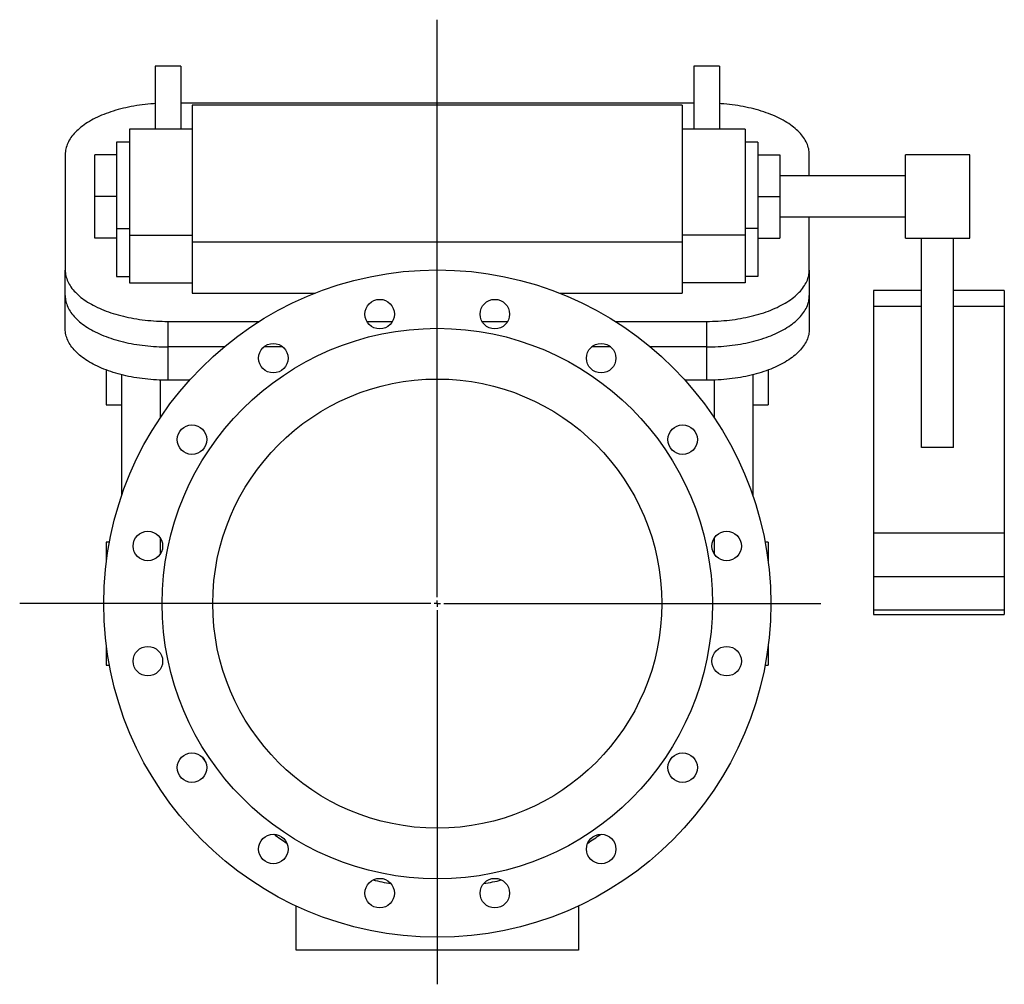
# Model space of a CAD drawing. Extents: x 272 to 2169, y 140 to 1836.
# Tile 2 of 2: x 1401 to 2169, y 1084 to 1836. Entities that reach past the tile are written whole.
import ezdxf

# ---------------------------------------------------------------- set-up
doc = ezdxf.new("R2010")
doc.units = 0
doc.layers.get('0').update_dxf_attribs({"linetype": 'CONTINUOUS'})
doc.layers.add('FORMAT', color=7, linetype='CONTINUOUS')

# ---------------------------------------------------------------- blocks, each defined once
blk = doc.blocks.new('SW_CENTERMARKSYMBOL_0')
at = {"layer": 'FORMAT', "color": 0}
for p, q in [((0, 5), (0, 454.98)), ((-5, 0), (-325.5, 0)), ((0, 0), (-2.5, 0)), ((0, 0), (0, 2.5)), ((0, 0), (0, -2.5)), ((0, 0), (2.5, 0)), ((5, 0), (298.99, 0)), ((0, -5), (0, -296.63))]:
    blk.add_line(p, q, dxfattribs=at)

msp = doc.modelspace()

# ---------------------------------------------------------------- linework, layer by layer
at = {"color": 7, "linetype": 'CONTINUOUS'}
for p, q in [((1526.6, 1799.34), (1506.6, 1799.34)), ((1506.6, 1799.34), (1506.6, 1750.26)), ((1526.6, 1799.34), (1526.6, 1750.26)), ((1946.6, 1799.34), (1926.6, 1799.34)), ((1926.6, 1799.34), (1926.6, 1750.26)), ((1946.6, 1799.34), (1946.6, 1750.26)), ((1926.6, 1770.52), (1526.6, 1770.52)), ((1917.6, 1768.86), (1535.6, 1768.86)), ((1535.6, 1768.86), (1535.6, 1662.36)), ((1917.6, 1768.86), (1917.6, 1662.36)), ((1535.6, 1750.26), (1486.6, 1750.26)), ((1486.6, 1750.26), (1486.6, 1667.76)), ((1966.6, 1750.26), (1917.6, 1750.26)), ((1966.6, 1750.26), (1966.6, 1667.76)), ((1486.6, 1740.26), (1476.6, 1740.26)), ((1476.6, 1740.26), (1476.6, 1672.76)), ((1976.6, 1740.26), (1966.6, 1740.26)), ((1976.6, 1740.26), (1976.6, 1672.76)), ((1436.6, 1730.52), (1436.6, 1640.52)), ((1476.6, 1730.36), (1459.6, 1730.36)), ((1459.6, 1697.86), (1459.6, 1730.36)), ((1976.6, 1730.36), (1993.6, 1730.36)), ((1993.6, 1730.36), (1993.6, 1697.86)), ((2016.6, 1713.86), (2016.6, 1730.52)), ((2141.6, 1730.36), (2091.6, 1730.36)), ((2091.6, 1714.11), (2091.6, 1730.36)), ((2141.6, 1714.11), (2141.6, 1730.36)), ((2091.6, 1713.86), (1993.6, 1713.86)), ((2091.6, 1665.36), (2091.6, 1714.11)), ((2141.6, 1665.36), (2141.6, 1714.11)), ((1459.6, 1665.36), (1459.6, 1697.86)), ((1476.6, 1697.86), (1459.6, 1697.86)), ((1976.6, 1697.86), (1993.6, 1697.86)), ((1993.6, 1697.86), (1993.6, 1665.36)), ((1993.6, 1681.86), (2091.6, 1681.86)), ((2016.6, 1640.52), (2016.6, 1681.86)), ((1476.6, 1672.76), (1476.6, 1635.52)), ((1476.6, 1672.76), (1486.6, 1672.76)), ((1486.6, 1667.76), (1486.6, 1630.52)), ((1486.6, 1667.76), (1535.6, 1667.76)), ((1966.6, 1667.76), (1917.6, 1667.76)), ((1976.6, 1672.76), (1966.6, 1672.76)), ((1966.6, 1667.76), (1966.6, 1630.52)), ((1976.6, 1672.76), (1976.6, 1635.52)), ((1476.6, 1665.36), (1459.6, 1665.36)), ((1535.6, 1662.36), (1535.6, 1622.52)), ((1917.6, 1662.36), (1535.6, 1662.36)), ((1917.6, 1662.36), (1917.6, 1622.52)), ((1976.6, 1665.36), (1993.6, 1665.36)), ((2091.6, 1665.36), (2141.6, 1665.36)), ((2104.1, 1502.21), (2104.1, 1665.36)), ((2129.1, 1502.21), (2129.1, 1665.36)), ((1436.6, 1620.6), (1436.6, 1640.52)), ((1476.6, 1635.52), (1486.6, 1635.52)), ((1976.6, 1635.52), (1966.6, 1635.52)), ((2016.6, 1640.52), (2016.6, 1620.6)), ((1486.6, 1630.52), (1535.6, 1630.52)), ((1966.6, 1630.52), (1917.6, 1630.52)), ((1436.6, 1594.62), (1436.6, 1620.6)), ((1535.6, 1622.52), (1631.34, 1622.52)), ((1821.87, 1622.52), (1917.6, 1622.52)), ((2016.6, 1620.6), (2016.6, 1594.62)), ((2104.1, 1624.69), (2066.6, 1624.69)), ((2066.6, 1624.69), (2066.6, 1612.19)), ((2168.6, 1624.69), (2129.1, 1624.69)), ((2168.6, 1624.69), (2168.6, 1612.19)), ((2066.6, 1612.19), (2066.6, 1435.52)), ((2104.1, 1612.19), (2066.6, 1612.19)), ((2168.6, 1612.19), (2129.1, 1612.19)), ((2168.6, 1612.19), (2168.6, 1435.52)), ((1516.6, 1600.52), (1587.91, 1600.52)), ((1516.6, 1600.52), (1516.6, 1580.6)), ((1671.72, 1600.52), (1691.74, 1600.52)), ((1761.46, 1600.52), (1781.48, 1600.52)), ((1865.29, 1600.52), (1936.6, 1600.52)), ((1936.6, 1580.6), (1936.6, 1600.52)), ((1560.47, 1580.6), (1516.6, 1580.6)), ((1516.6, 1580.6), (1516.6, 1554.62)), ((1606.27, 1580.6), (1591.37, 1580.6)), ((1861.83, 1580.6), (1846.93, 1580.6)), ((1936.6, 1580.6), (1892.73, 1580.6)), ((1936.6, 1554.62), (1936.6, 1580.6)), ((1468.6, 1562.62), (1468.6, 1535.6)), ((1480.6, 1464.77), (1480.6, 1558.9)), ((1972.6, 1558.9), (1972.6, 1464.77)), ((1984.6, 1562.62), (1984.6, 1535.6)), ((1510.6, 1554.73), (1510.6, 1525.32)), ((1533.42, 1554.62), (1516.6, 1554.62)), ((1936.6, 1554.62), (1919.78, 1554.62)), ((1942.6, 1525.32), (1942.6, 1554.73)), ((1468.6, 1535.6), (1480.6, 1535.6)), ((1972.6, 1535.6), (1984.6, 1535.6)), ((2129.1, 1502.21), (2104.1, 1502.21)), ((2066.6, 1435.52), (2066.6, 1401.37)), ((2168.6, 1435.52), (2066.6, 1435.52)), ((2168.6, 1435.52), (2168.6, 1401.37)), ((1471.07, 1428.6), (1468.6, 1428.6)), ((1468.6, 1428.6), (1468.6, 1412.79)), ((1510.6, 1431.83), (1510.6, 1419.11)), ((1942.6, 1419.11), (1942.6, 1431.83)), ((1984.6, 1428.6), (1982.13, 1428.6)), ((1984.6, 1428.6), (1984.6, 1412.79)), ((2066.6, 1401.37), (2066.6, 1375.37)), ((2168.6, 1401.37), (2066.6, 1401.37)), ((2168.6, 1401.37), (2168.6, 1375.37)), ((2066.6, 1375.37), (2066.6, 1372.02)), ((2168.6, 1375.37), (2066.6, 1375.37)), ((2168.6, 1375.37), (2168.6, 1372.02)), ((2066.6, 1372.02), (2168.6, 1372.02)), ((1468.6, 1348.42), (1468.6, 1332.6)), ((1984.6, 1348.42), (1984.6, 1332.6)), ((1468.6, 1332.6), (1471.07, 1332.6)), ((1982.13, 1332.6), (1984.6, 1332.6)), ((1616.6, 1110.6), (1616.6, 1145.02)), ((1836.6, 1145.02), (1836.6, 1110.6)), ((1836.6, 1110.6), (1616.6, 1110.6))]:
    msp.add_line(p, q, dxfattribs=at)
for points in [[(1506.6, 1770.21), (1505.42, 1770.13), (1503.2, 1769.96), (1500.99, 1769.75), (1498.8, 1769.52), (1496.62, 1769.25), (1494.45, 1768.96), (1492.31, 1768.63), (1490.18, 1768.28), (1488.07, 1767.89), (1485.99, 1767.48), (1483.92, 1767.03), (1481.89, 1766.56), (1479.88, 1766.06), (1477.9, 1765.53), (1475.95, 1764.97), (1474.04, 1764.39), (1472.15, 1763.78), (1470.31, 1763.14), (1468.49, 1762.48), (1466.72, 1761.79), (1464.99, 1761.08), (1463.29, 1760.35), (1461.64, 1759.59), (1460.03, 1758.81), (1458.47, 1758), (1456.95, 1757.18), (1455.48, 1756.33), (1454.05, 1755.46), (1452.68, 1754.57), (1451.36, 1753.67), (1450.08, 1752.74), (1448.86, 1751.8), (1447.7, 1750.84), (1446.58, 1749.87), (1445.52, 1748.88), (1444.52, 1747.88), (1443.58, 1746.86), (1442.69, 1745.83), (1441.86, 1744.79), (1441.09, 1743.73), (1440.38, 1742.67), (1439.73, 1741.59), (1439.14, 1740.51), (1438.61, 1739.42), (1438.14, 1738.32), (1437.73, 1737.22), (1437.39, 1736.11), (1437.1, 1735), (1436.88, 1733.88), (1436.73, 1732.76), (1436.63, 1731.64), (1436.6, 1730.52)], [(2016.6, 1730.52), (2016.57, 1731.64), (2016.47, 1732.76), (2016.32, 1733.88), (2016.1, 1735), (2015.81, 1736.11), (2015.47, 1737.22), (2015.06, 1738.32), (2014.59, 1739.42), (2014.06, 1740.51), (2013.47, 1741.59), (2012.82, 1742.67), (2012.11, 1743.73), (2011.34, 1744.79), (2010.51, 1745.83), (2009.62, 1746.86), (2008.68, 1747.88), (2007.68, 1748.88), (2006.62, 1749.87), (2005.51, 1750.84), (2004.34, 1751.8), (2003.12, 1752.74), (2001.85, 1753.67), (2000.52, 1754.57), (1999.15, 1755.46), (1997.72, 1756.33), (1996.25, 1757.18), (1994.73, 1758), (1993.17, 1758.81), (1991.56, 1759.59), (1989.91, 1760.35), (1988.21, 1761.08), (1986.48, 1761.79), (1984.71, 1762.48), (1982.89, 1763.14), (1981.05, 1763.78), (1979.16, 1764.39), (1977.25, 1764.97), (1975.3, 1765.53), (1973.32, 1766.06), (1971.31, 1766.56), (1969.28, 1767.03), (1967.21, 1767.48), (1965.13, 1767.89), (1963.02, 1768.28), (1960.89, 1768.63), (1958.75, 1768.96), (1956.58, 1769.25), (1954.4, 1769.52), (1952.21, 1769.75), (1950, 1769.96), (1947.78, 1770.13), (1946.6, 1770.21)], [(1436.6, 1640.52), (1436.63, 1639.4), (1436.73, 1638.28), (1436.88, 1637.16), (1437.1, 1636.04), (1437.39, 1634.93), (1437.73, 1633.82), (1438.14, 1632.72), (1438.61, 1631.62), (1439.14, 1630.53), (1439.73, 1629.45), (1440.38, 1628.37), (1441.09, 1627.31), (1441.86, 1626.26), (1442.69, 1625.21), (1443.58, 1624.18), (1444.52, 1623.17), (1445.52, 1622.16), (1446.58, 1621.17), (1447.7, 1620.2), (1448.86, 1619.24), (1450.08, 1618.3), (1451.36, 1617.37), (1452.68, 1616.47), (1454.05, 1615.58), (1455.48, 1614.71), (1456.95, 1613.87), (1458.47, 1613.04), (1460.03, 1612.24), (1461.64, 1611.45), (1463.29, 1610.7), (1464.99, 1609.96), (1466.72, 1609.25), (1468.49, 1608.56), (1470.31, 1607.9), (1472.15, 1607.26), (1474.04, 1606.65), (1475.95, 1606.07), (1477.9, 1605.51), (1479.88, 1604.98), (1481.89, 1604.48), (1483.92, 1604.01), (1485.99, 1603.57), (1488.07, 1603.15), (1490.18, 1602.77), (1492.31, 1602.41), (1494.45, 1602.08), (1496.62, 1601.79), (1498.8, 1601.52), (1500.99, 1601.29), (1503.2, 1601.09), (1505.42, 1600.91), (1507.64, 1600.77), (1509.88, 1600.66), (1512.11, 1600.58), (1514.36, 1600.54), (1516.6, 1600.52)], [(1936.6, 1600.52), (1938.84, 1600.54), (1941.09, 1600.58), (1943.32, 1600.66), (1945.56, 1600.77), (1947.78, 1600.91), (1950, 1601.09), (1952.21, 1601.29), (1954.4, 1601.52), (1956.58, 1601.79), (1958.75, 1602.08), (1960.89, 1602.41), (1963.02, 1602.77), (1965.13, 1603.15), (1967.21, 1603.57), (1969.28, 1604.01), (1971.31, 1604.48), (1973.32, 1604.98), (1975.3, 1605.51), (1977.25, 1606.07), (1979.16, 1606.65), (1981.05, 1607.26), (1982.89, 1607.9), (1984.71, 1608.56), (1986.48, 1609.25), (1988.21, 1609.96), (1989.91, 1610.7), (1991.56, 1611.45), (1993.17, 1612.24), (1994.73, 1613.04), (1996.25, 1613.87), (1997.72, 1614.71), (1999.15, 1615.58), (2000.52, 1616.47), (2001.85, 1617.37), (2003.12, 1618.3), (2004.34, 1619.24), (2005.51, 1620.2), (2006.62, 1621.17), (2007.68, 1622.16), (2008.68, 1623.17), (2009.62, 1624.18), (2010.51, 1625.21), (2011.34, 1626.26), (2012.11, 1627.31), (2012.82, 1628.37), (2013.47, 1629.45), (2014.06, 1630.53), (2014.59, 1631.62), (2015.06, 1632.72), (2015.47, 1633.82), (2015.81, 1634.93), (2016.1, 1636.04), (2016.32, 1637.16), (2016.47, 1638.28), (2016.57, 1639.4), (2016.6, 1640.52)], [(1436.6, 1620.6), (1436.63, 1619.48), (1436.73, 1618.36), (1436.88, 1617.24), (1437.1, 1616.12), (1437.39, 1615.01), (1437.73, 1613.9), (1438.14, 1612.8), (1438.61, 1611.7), (1439.14, 1610.61), (1439.73, 1609.53), (1440.38, 1608.46), (1441.09, 1607.39), (1441.86, 1606.34), (1442.69, 1605.3), (1443.58, 1604.27), (1444.52, 1603.25), (1445.52, 1602.24), (1446.58, 1601.25), (1447.7, 1600.28), (1448.86, 1599.32), (1450.08, 1598.38), (1451.36, 1597.46), (1452.68, 1596.55), (1454.05, 1595.66), (1455.48, 1594.8), (1456.95, 1593.95), (1458.47, 1593.12), (1460.03, 1592.32), (1461.64, 1591.54), (1463.29, 1590.78), (1464.99, 1590.04), (1466.72, 1589.33), (1468.49, 1588.64), (1470.31, 1587.98), (1472.15, 1587.34), (1474.04, 1586.73), (1475.95, 1586.15), (1477.9, 1585.59), (1479.88, 1585.06), (1481.89, 1584.56), (1483.92, 1584.09), (1485.99, 1583.65), (1488.07, 1583.23), (1490.18, 1582.85), (1492.31, 1582.49), (1494.45, 1582.17), (1496.62, 1581.87), (1498.8, 1581.61), (1500.99, 1581.37), (1503.2, 1581.17), (1505.42, 1581), (1507.64, 1580.85), (1509.88, 1580.74), (1512.11, 1580.67), (1514.36, 1580.62), (1516.6, 1580.6)], [(1936.6, 1580.6), (1938.84, 1580.62), (1941.09, 1580.67), (1943.32, 1580.74), (1945.56, 1580.85), (1947.78, 1581), (1950, 1581.17), (1952.21, 1581.37), (1954.4, 1581.61), (1956.58, 1581.87), (1958.75, 1582.17), (1960.89, 1582.49), (1963.02, 1582.85), (1965.13, 1583.23), (1967.21, 1583.65), (1969.28, 1584.09), (1971.31, 1584.56), (1973.32, 1585.06), (1975.3, 1585.59), (1977.25, 1586.15), (1979.16, 1586.73), (1981.05, 1587.34), (1982.89, 1587.98), (1984.71, 1588.64), (1986.48, 1589.33), (1988.21, 1590.04), (1989.91, 1590.78), (1991.56, 1591.54), (1993.17, 1592.32), (1994.73, 1593.12), (1996.25, 1593.95), (1997.72, 1594.8), (1999.15, 1595.66), (2000.52, 1596.55), (2001.85, 1597.46), (2003.12, 1598.38), (2004.34, 1599.32), (2005.51, 1600.28), (2006.62, 1601.25), (2007.68, 1602.24), (2008.68, 1603.25), (2009.62, 1604.27), (2010.51, 1605.3), (2011.34, 1606.34), (2012.11, 1607.39), (2012.82, 1608.46), (2013.47, 1609.53), (2014.06, 1610.61), (2014.59, 1611.7), (2015.06, 1612.8), (2015.47, 1613.9), (2015.81, 1615.01), (2016.1, 1616.12), (2016.32, 1617.24), (2016.47, 1618.36), (2016.57, 1619.48), (2016.6, 1620.6)], [(1516.6, 1554.62), (1514.36, 1554.64), (1512.11, 1554.68), (1509.88, 1554.76), (1507.64, 1554.87), (1505.42, 1555.01), (1503.2, 1555.19), (1500.99, 1555.39), (1498.8, 1555.62), (1496.62, 1555.89), (1494.45, 1556.19), (1492.31, 1556.51), (1490.18, 1556.87), (1488.07, 1557.25), (1485.99, 1557.67), (1483.92, 1558.11), (1481.89, 1558.58), (1479.88, 1559.08), (1477.9, 1559.61), (1475.95, 1560.17), (1474.04, 1560.75), (1472.15, 1561.36), (1470.31, 1562), (1468.49, 1562.66), (1466.72, 1563.35), (1464.99, 1564.06), (1463.29, 1564.8), (1461.64, 1565.56), (1460.03, 1566.34), (1458.47, 1567.14), (1456.95, 1567.97), (1455.48, 1568.82), (1454.05, 1569.68), (1452.68, 1570.57), (1451.36, 1571.48), (1450.08, 1572.4), (1448.86, 1573.34), (1447.7, 1574.3), (1446.58, 1575.27), (1445.52, 1576.26), (1444.52, 1577.27), (1443.58, 1578.28), (1442.69, 1579.31), (1441.86, 1580.36), (1441.09, 1581.41), (1440.38, 1582.47), (1439.73, 1583.55), (1439.14, 1584.63), (1438.61, 1585.72), (1438.14, 1586.82), (1437.73, 1587.92), (1437.39, 1589.03), (1437.1, 1590.14), (1436.88, 1591.26), (1436.73, 1592.38), (1436.63, 1593.5), (1436.6, 1594.62)], [(2016.6, 1594.62), (2016.57, 1593.5), (2016.47, 1592.38), (2016.32, 1591.26), (2016.1, 1590.14), (2015.81, 1589.03), (2015.47, 1587.92), (2015.06, 1586.82), (2014.59, 1585.72), (2014.06, 1584.63), (2013.47, 1583.55), (2012.82, 1582.47), (2012.11, 1581.41), (2011.34, 1580.36), (2010.51, 1579.31), (2009.62, 1578.28), (2008.68, 1577.27), (2007.68, 1576.26), (2006.62, 1575.27), (2005.51, 1574.3), (2004.34, 1573.34), (2003.12, 1572.4), (2001.85, 1571.48), (2000.52, 1570.57), (1999.15, 1569.68), (1997.72, 1568.82), (1996.25, 1567.97), (1994.73, 1567.14), (1993.17, 1566.34), (1991.56, 1565.56), (1989.91, 1564.8), (1988.21, 1564.06), (1986.48, 1563.35), (1984.71, 1562.66), (1982.89, 1562), (1981.05, 1561.36), (1979.16, 1560.75), (1977.25, 1560.17), (1975.3, 1559.61), (1973.32, 1559.08), (1971.31, 1558.58), (1969.28, 1558.11), (1967.21, 1557.67), (1965.13, 1557.25), (1963.02, 1556.87), (1960.89, 1556.51), (1958.75, 1556.19), (1956.58, 1555.89), (1954.4, 1555.62), (1952.21, 1555.39), (1950, 1555.19), (1947.78, 1555.01), (1945.56, 1554.87), (1943.32, 1554.76), (1941.09, 1554.68), (1938.84, 1554.64), (1936.6, 1554.62)], [(1543.37, 1261.04), (1546.12, 1256.72), (1546.18, 1256.63)], [(1907.01, 1256.66), (1908.25, 1258.51), (1909.81, 1261.02)]]:
    msp.add_lwpolyline(points, dxfattribs=at)
for centre, radius in [((1726.6, 1380.6), 260), ((1681.73, 1606.18), 11.5), ((1771.47, 1606.18), 11.5), ((1726.6, 1380.6), 214.5), ((1598.82, 1571.84), 11.5), ((1854.38, 1571.84), 11.5), ((1726.6, 1380.6), 175), ((1535.36, 1508.38), 11.5), ((1917.84, 1508.38), 11.5), ((1501.02, 1425.47), 11.5), ((1952.18, 1425.47), 11.5), ((1501.02, 1335.73), 11.5), ((1952.18, 1335.73), 11.5), ((1535.36, 1252.82), 11.5), ((1917.84, 1252.82), 11.5), ((1598.82, 1189.36), 11.5), ((1854.38, 1189.36), 11.5), ((1681.73, 1155.02), 11.5), ((1771.47, 1155.02), 11.5)]:
    msp.add_circle(centre, radius, dxfattribs=at)
for centre, radius, start, end in [((1698.58, 1334.59), 166.52, 233.43651, 237.58274), ((1748.79, 1343.1), 176.83, 302.5198, 306.42784), ((1718.97, 1338.03), 177.87, 256.21787, 260.77787), ((1734.12, 1339.59), 179.43, 279.17368, 283.70364)]:
    msp.add_arc(centre, radius, start, end, dxfattribs=at)

# ---------------------------------------------------------------- block references
at = {"layer": 'FORMAT'}
msp.add_blockref('SW_CENTERMARKSYMBOL_0', (1726.6, 1380.6), dxfattribs=at)

doc.saveas('drawing.dxf')
